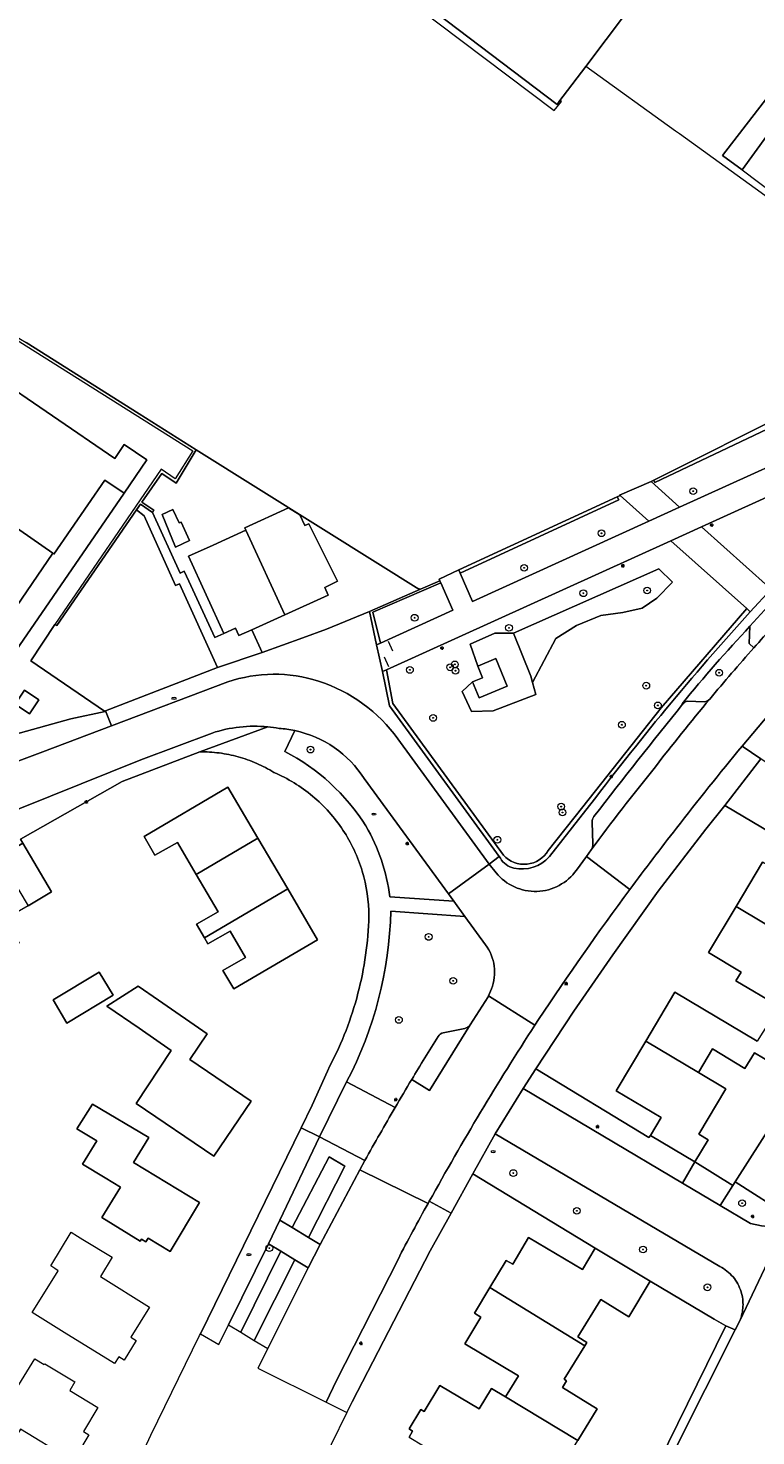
# Model space of a CAD drawing. Header units: metres. Extents: x 187916 to 189411, y 333285 to 334910.
# Tile 35 of 256: x 188089 to 188176, y 334299 to 334466. Entities that reach past the tile are written whole.
import ezdxf
from ezdxf.enums import TextEntityAlignment as Align

# ---------------------------------------------------------------- set-up
doc = ezdxf.new("R2010")
doc.units = ezdxf.units.M
for name, color, linetype, lineweight in [('B-WE-GR-BEPLANTING_CULTUUR_BODEMBEDEKKER-GV', 253, 'Continuous', 15), ('B-WE-GR-BEPLANTING_CULTUUR_HEESTERS-GV', 253, 'Continuous', 15), ('B-WE-GR-BOOM-S', 253, 'Continuous', 15), ('B-WE-GR-HAAG-G', 253, 'GR-HAAG1-SO', 15), ('B-WE-IE-MEUBILAIR-S', 253, 'Continuous', 15), ('B-WE-IE-TERREINAFSCHEIDING_KUNSTMATIG_HEKWERK-G', 253, 'IE-TERREINAFSCHEIDING_KUNSTMATIG-SO', 15), ('B-WE-IE-TERREINAFSCHEIDING_KUNSTMATIG_HEKWERK_RASTER-G', 253, 'IE-TERREINAFSCHEIDING_KUNSTMATIG-SO', 15), ('B-WE-IE-TERREINAFSCHEIDING_KUNSTMATIG_MUUR-G', 253, 'IE-TERREINAFSCHEIDING_KUNSTMATIG-SO', 15), ('B-WE-OG-BEBOUWING-GV', 253, 'Continuous', 15), ('B-WE-OG-TERREIN_BEGROEID-GV', 253, 'Continuous', 15), ('B-WE-OG-TERREIN_ERF-GV', 253, 'Continuous', 15), ('B-WE-VH-GESLOTENVERHARDING-GV', 253, 'Continuous', 15), ('B-WE-VH-GESLOTENVERHARDING_ASFALT-GV', 253, 'Continuous', 15), ('B-WE-VH-OPENVERHARDING_BETONSTRAATSTEEN-GV', 253, 'Continuous', 15), ('B-WE-VH-OPENVERHARDING_STRAATBAKSTEEN-GV', 253, 'Continuous', 15), ('B-WE-VH-OPENVERHARDING_TEGEL-GV', 253, 'Continuous', 15)]:
    doc.layers.add(name, color=color, linetype=linetype, lineweight=lineweight)
doc.styles.add('NLCS-ISO', font='NLCS-ISO.ttf')
doc.linetypes.add('GR-HAAG1-SO', pattern='A,6,[176,NLCS.SHX,S=0.125,R=0,X=0,Y=0],-2', length=8)
doc.linetypes.add('IE-TERREINAFSCHEIDING_KUNSTMATIG-SO', pattern='A,4,[82,NLCS.SHX,S=0.75,R=90,X=0,Y=0],4,-2', length=10)

# ---------------------------------------------------------------- blocks, each defined once
blk = doc.blocks.new('SIE-MEUBILAIR_PAAL_LICHTMAST-SO')
for points in [[(-0.62, 0), (-1, 0)], [(-0.71, 0.71), (-0.44, 0.44)], [(0, 1), (0, 0.62)], [(0.44, 0.44), (0.71, 0.71)], [(1, 0), (0.62, 0)], [(-0.71, -0.71), (-0.44, -0.44)], [(0, -0.62), (0, -1)], [(0.44, -0.44), (0.71, -0.71)]]:
    blk.add_lwpolyline(points)
blk.add_circle((0, 0), 0.5)
blk = doc.blocks.new('SIE-MEUBILAIR_PUT_BRANDKRAAN-SO')
blk.add_ellipse((0, 0), major_axis=(1.25, 0), ratio=0.54)
at = {"style": 'NLCS-ISO'}
blk.add_text('bk', height=0.75, dxfattribs=at).set_placement((0.03, 0), align=Align.MIDDLE_CENTER)
blk = doc.blocks.new('SGR-BOOM_GBKN-SO')
at = {"linetype": 'ByBlock', "lineweight": 18}
h = blk.add_hatch(color=0, dxfattribs=at)
h.dxf.hatch_style = 1
edge = h.paths.add_edge_path()
edge.add_arc((0, 0), 0.25, 0, 360)
at = {"color": 0, "linetype": 'ByBlock', "lineweight": 18}
for radius in [2, 0.25]:
    blk.add_circle((0, 0), radius, dxfattribs=at)
at = {"color": 0, "linetype": 'ByBlock', "lineweight": 18, "style": 'NLCS-ISO'}
blk.add_attdef('SOORT', (2.5, 0), '', height=1.5, dxfattribs=at)
blk = doc.blocks.new('DTM')
at = {"layer": 'B-WE-GR-BEPLANTING_CULTUUR_BODEMBEDEKKER-GV', "ltscale": 0.2, "flags": 128}
blk.add_lwpolyline([(188147.024, 334394.268), (188149.076, 334389.173), (188149.284, 334388.398), (188152.059, 334393.645), (188154.509, 334395.195), (188157.425, 334396.356), (188160.029, 334396.739), (188162.309, 334397.245), (188164.059, 334398.444), (188165.914, 334400.329), (188164.308, 334401.904)], close=True, dxfattribs=at)
at = {"layer": 'B-WE-GR-BEPLANTING_CULTUUR_HEESTERS-GV', "ltscale": 0.2, "flags": 128}
for points in [[(188184.254, 334422.758), (188181.813, 334421.531), (188180.284, 334420.763), (188163.71, 334412.434), (188163.822, 334412.159), (188184.243, 334421.853), (188187.399, 334418.592), (188187.947, 334418.841)], [(188140.705, 334401.411), (188159.528, 334410.092), (188159.365, 334410.452), (188140.547, 334401.773)], [(188135.985, 334399.489), (188129.915, 334396.842), (188130.769, 334392.866), (188131.214, 334393.07), (188130.332, 334396.75), (188138.394, 334400.248), (188138.285, 334400.493)], [(188149.076, 334389.173), (188147.024, 334394.268), (188144.806, 334394.281), (188141.888, 334392.965), (188142.776, 334390.363), (188144.947, 334391.264), (188146.271, 334387.988), (188142.951, 334386.597), (188142.159, 334388.487), (188140.916, 334387.342), (188142.044, 334384.954), (188144.617, 334385.025), (188149.665, 334386.976), (188149.284, 334388.398)], [(188172.464, 334223.375), (188172.468, 334225.478), (188172.127, 334229.182), (188169.813, 334230.41), (188138.744, 334246.903), (188152.027, 334269.07), (188173.369, 334311.518), (188172.254, 334311.987), (188164.309, 334295.793), (188156.384, 334280.11), (188141.272, 334255.496), (188140.992, 334254.813), (188140.881, 334254.859), (188135.039, 334245.343), (188168.646, 334226.842), (188169.358, 334226.45)]]:
    blk.add_lwpolyline(points, close=True, dxfattribs=at)
for points in [[(188175.168, 334396.811), (188174.741, 334397.19), (188164.582, 334385.398), (188155.272, 334373.661), (188151.161, 334368.455)], [(188145.826, 334367.884), (188132.699, 334385.929), (188131.959, 334389.933), (188131.453, 334389.704), (188132.31, 334385.642), (188145.342, 334367.73), (188145.475, 334367.547)], [(188151.291, 334367.737), (188155.637, 334373.229)]]:
    blk.add_lwpolyline(points, dxfattribs=at)
for points in [[(188155.637, 334373.229, -0.0227559), (188175.168, 334396.811)], [(188151.161, 334368.455, -0.5010094), (188145.826, 334367.884)], [(188147.072, 334366.373, 0.2740864), (188151.291, 334367.737)], [(188145.475, 334367.547, 0.2190728), (188147.072, 334366.373)]]:
    blk.add_lwpolyline(points, format="xyb", dxfattribs=at)
at = {"layer": 'B-WE-GR-HAAG-G', "ltscale": 0.2, "flags": 128}
for points in [[(188187.505, 334364.709), (188172.152, 334373.788)], [(188170.872, 334312.789), (188163.283, 334317.318)]]:
    blk.add_lwpolyline(points, dxfattribs=at)
at = {"layer": 'B-WE-IE-TERREINAFSCHEIDING_KUNSTMATIG_HEKWERK-G', "ltscale": 0.2, "flags": 128}
for points in [[(188166.282, 334453.886), (188155.61, 334461.578)], [(188180.193, 334444.769), (188179.727, 334444.194), (188166.74, 334453.555), (188166.282, 334453.886)], [(188132.708, 334392.143), (188132.186, 334393.267)], [(188132.235, 334390.273), (188131.711, 334391.43)], [(188149.689, 334342.541), (188163.114, 334334.367), (188163.301, 334334.619)]]:
    blk.add_lwpolyline(points, dxfattribs=at)
at = {"layer": 'B-WE-IE-TERREINAFSCHEIDING_KUNSTMATIG_HEKWERK_RASTER-G', "ltscale": 0.2, "flags": 128}
blk.add_lwpolyline([(188124.935, 334342.244), (188125.216, 334342.868)], dxfattribs=at)
at = {"layer": 'B-WE-IE-TERREINAFSCHEIDING_KUNSTMATIG_MUUR-G', "ltscale": 0.2, "flags": 128}
for points in [[(188118.751, 334481.337), (188151.853, 334456.326)], [(188151.853, 334456.326), (188152.72, 334457.401), (188152.553, 334457.537)], [(188049.235, 334453.86), (188049.057, 334453.594), (188108.924, 334415.905), (188106.836, 334412.617), (188105.153, 334413.727), (188092.534, 334395.311)], [(188049.235, 334453.86), (188088.462, 334429.185), (188089.115, 334428.774), (188102.564, 334420.314), (188109.344, 334416.049)], [(188174.21, 334449.286), (188180.193, 334444.769), (188181.807, 334446.836), (188201.855, 334432.374)], [(188109.344, 334416.049), (188106.939, 334412.072), (188105.233, 334413.228), (188102.872, 334409.835), (188104.309, 334408.866), (188104.159, 334408.614)], [(188131.243, 334402.344), (188109.344, 334416.049)], [(188104.159, 334408.614), (188102.701, 334409.578), (188102.256, 334408.929)], [(188102.256, 334408.929), (188092.773, 334395.193), (188092.534, 334395.311)], [(188085.472, 334393.817), (188092.295, 334403.761)], [(188135.67, 334399.573), (188135.463, 334399.702), (188131.243, 334402.344)], [(188164.309, 334295.793), (188172.254, 334311.987), (188170.872, 334312.789)]]:
    blk.add_lwpolyline(points, dxfattribs=at)
at = {"layer": 'B-WE-OG-BEBOUWING-GV', "ltscale": 0.2, "flags": 128}
for points in [[(188191.952, 334509.835), (188149.44, 334542.359), (188148.876, 334542.791), (188143.831, 334546.651), (188136.317, 334552.4), (188136.005, 334551.989), (188125.09, 334537.612), (188110.638, 334518.574), (188096.186, 334499.537), (188152.199, 334457.069), (188152.553, 334457.537), (188152.949, 334458.061), (188155.61, 334461.578), (188160.45, 334467.977), (188161.361, 334469.181), (188166.592, 334476.096), (188167.359, 334477.11), (188169.469, 334479.87), (188170.129, 334480.733), (188181.138, 334495.134)], [(188062.605, 334424.419), (188092.295, 334403.761), (188092.435, 334403.664), (188098.466, 334412.455), (188100.757, 334410.897), (188103.467, 334414.842), (188100.787, 334416.672), (188099.659, 334415.02), (188069.986, 334435.287)]]:
    blk.add_lwpolyline(points, dxfattribs=at)
for points in [[(188174.21, 334449.286), (188177.14, 334453.337), (188181.919, 334459.428), (188179.801, 334461.238), (188171.846, 334450.996)], [(188106.563, 334408.964), (188105.272, 334408.374), (188106.871, 334404.487), (188108.554, 334405.256), (188107.544, 334407.466), (188107.298, 334407.354)], [(188122.699, 334407.262), (188122.239, 334407.052), (188121.661, 334408.32), (188120.3, 334409.148), (188115.122, 334406.785), (188115.243, 334406.519), (188119.847, 334396.432), (188125.026, 334398.767), (188124.61, 334399.69), (188126.113, 334400.45)], [(188112.603, 334394.219), (188114, 334394.848), (188114.394, 334393.974), (188115.929, 334394.666), (188119.847, 334396.432), (188115.243, 334406.519), (188111.344, 334404.738), (188108.412, 334403.399)], [(188142.159, 334388.487), (188142.951, 334386.597), (188146.271, 334387.988), (188144.947, 334391.264), (188142.776, 334390.363), (188143.357, 334388.982)], [(188109.337, 334365.619), (188116.655, 334369.924), (188113.105, 334375.961), (188103.139, 334370.119), (188104.435, 334367.909), (188107.108, 334369.425)], [(188085.889, 334367.665), (188089.354, 334361.902), (188092.136, 334363.546), (188088.722, 334369.336)], [(188120.206, 334363.887), (188116.655, 334369.924), (188109.337, 334365.619), (188111.945, 334361.165), (188109.354, 334359.714), (188110.32, 334358.074)], [(188173.467, 334361.815), (188182.819, 334356.21), (188185.393, 334360.503), (188186.084, 334361.655), (188185.782, 334361.836), (188183.638, 334363.122), (188184.178, 334364.022), (188180.962, 334365.951), (188180.319, 334364.879), (188176.631, 334367.091)], [(188110.32, 334358.074), (188110.727, 334357.384), (188113.366, 334358.865), (188115.207, 334355.748), (188112.504, 334354.203), (188113.79, 334352.009), (188123.756, 334357.851), (188120.206, 334363.887)], [(188177.321, 334347.958), (188181.842, 334345.268), (188183.703, 334348.31), (188179.662, 334350.717), (188180.763, 334352.515), (188182.969, 334356.12), (188182.819, 334356.21), (188173.467, 334361.815), (188170.18, 334356.335), (188174.08, 334353.996), (188173.459, 334352.983), (188178.546, 334349.96)], [(188093.978, 334347.96), (188099.466, 334351.26), (188097.813, 334354.009), (188092.325, 334350.709)], [(188104.859, 334350.69), (188102.454, 334352.353), (188098.726, 334349.978), (188102.542, 334347.339), (188106.369, 334344.701), (188102.207, 334338.404), (188111.413, 334332.142), (188115.855, 334338.672), (188108.578, 334343.622), (188110.63, 334346.688)], [(188181.842, 334345.268), (188177.321, 334347.958), (188175.992, 334345.8), (188166.203, 334351.632), (188162.748, 334345.832), (188168.997, 334342.096), (188170.676, 334344.902), (188174.532, 334342.565), (188175.648, 334344.424), (188181.021, 334341.261), (188181.157, 334341.49), (188182.796, 334344.253), (188182.993, 334344.584)], [(188163.301, 334334.619), (188168.593, 334331.487), (188170.146, 334334.112), (188169.056, 334334.768), (188172.261, 334340.154), (188168.997, 334342.096), (188162.748, 334345.832), (188159.228, 334339.921), (188164.589, 334336.731)], [(188098.124, 334324.878), (188102.682, 334322.059), (188102.834, 334322.305), (188103.36, 334321.973), (188103.622, 334322.398), (188106.24, 334320.825), (188109.742, 334326.654), (188101.871, 334331.383), (188103.721, 334334.365), (188097.023, 334338.333), (188095.161, 334335.401), (188097.533, 334333.989), (188095.841, 334331.214), (188098.524, 334329.574), (188100.325, 334328.474)], [(188179.807, 334324.994), (188184.473, 334332.263), (188178.049, 334336.411), (188173.375, 334329.115)], [(188144.234, 334316.57), (188155.503, 334309.639), (188155.747, 334310.033), (188154.688, 334310.694), (188157.416, 334315.125), (188160.738, 334313.055), (188163.283, 334317.318), (188156.731, 334321.229), (188155.224, 334318.697), (188148.823, 334322.498), (188146.934, 334319.317), (188146.16, 334319.777)], [(188144.234, 334316.57), (188142.393, 334313.505), (188143.165, 334313.043), (188141.265, 334309.868), (188147.606, 334306.074), (188146.071, 334303.574), (188154.673, 334298.379), (188156.979, 334302.141), (188156.385, 334302.507), (188152.861, 334304.678), (188153.339, 334305.464), (188153.032, 334305.655), (188155.503, 334309.639)], [(188154.673, 334298.379), (188146.071, 334303.574), (188144.421, 334304.571), (188142.947, 334302.129), (188138.276, 334304.918), (188136.431, 334301.827), (188136.002, 334302.083), (188134.618, 334299.764), (188135.047, 334299.508), (188134.618, 334298.79), (188141.435, 334294.674), (188141.52, 334294.815), (188144.838, 334292.931), (188147.72, 334297.804), (188152.506, 334294.844)]]:
    blk.add_lwpolyline(points, close=True, dxfattribs=at)
at = {"layer": 'B-WE-OG-TERREIN_BEGROEID-GV', "ltscale": 0.2, "flags": 128}
for points in [[(188163.374, 334412.266), (188166.758, 334409.233), (188186.683, 334418.268), (188187.399, 334418.592), (188184.243, 334421.853), (188163.822, 334412.159), (188163.71, 334412.434)], [(188163.102, 334407.57), (188159.698, 334410.605), (188159.365, 334410.452), (188159.528, 334410.092), (188140.705, 334401.411), (188142.17, 334398.034)], [(188142.776, 334390.363), (188141.888, 334392.965), (188144.806, 334394.281), (188147.024, 334394.268), (188164.308, 334401.904), (188165.914, 334400.329), (188164.059, 334398.444), (188162.309, 334397.245), (188160.029, 334396.739), (188157.425, 334396.356), (188154.509, 334395.195), (188152.059, 334393.645), (188149.284, 334388.398), (188149.665, 334386.976), (188144.617, 334385.025), (188142.044, 334384.954), (188140.916, 334387.342), (188142.159, 334388.487), (188143.357, 334388.982)], [(188131.214, 334393.07), (188139.832, 334397), (188138.394, 334400.248), (188130.332, 334396.75)], [(188149.689, 334342.541), (188148.172, 334340.178), (188167.096, 334328.956), (188168.593, 334331.487), (188163.301, 334334.619), (188163.114, 334334.367)], [(188122.665, 334322.506), (188124.054, 334321.671), (188128.789, 334330.534), (188129.371, 334331.623), (188123.977, 334334.458), (188119.274, 334324.543), (188120.735, 334323.665), (188125.124, 334332.064), (188126.992, 334330.98)], [(188120.735, 334323.665), (188122.665, 334322.506), (188126.992, 334330.98), (188125.124, 334332.064)], [(188179.635, 334324.633), (188179.807, 334324.994), (188173.375, 334329.115), (188173.102, 334328.688), (188171.573, 334326.301), (188175.187, 334324.158), (188176.482, 334323.867), (188177.266, 334323.784), (188178.27, 334323.885), (188179.355, 334324.229), (188179.473, 334324.291)], [(188117.93, 334321.735), (188113.15, 334312.124), (188114.628, 334311.236), (188119.398, 334320.853)], [(188119.398, 334320.853), (188114.628, 334311.236), (188116.22, 334310.279), (188121.063, 334319.853)], [(188117.825, 334309.315), (188122.637, 334318.907), (188121.063, 334319.853), (188116.22, 334310.279)]]:
    blk.add_lwpolyline(points, close=True, dxfattribs=at)
for points in [[(188191.312, 334414.42), (188189.672, 334416.118), (188169.366, 334406.902), (188177.327, 334399.79)], [(188174.741, 334397.19), (188165.728, 334405.228), (188131.959, 334389.933), (188132.699, 334385.929), (188145.826, 334367.884)], [(188151.161, 334368.455), (188155.272, 334373.661), (188164.582, 334385.398), (188174.741, 334397.19)], [(188175.584, 334392.528), (188175.028, 334393.049), (188175.109, 334395.082)], [(188167.715, 334386.21), (188169.697, 334386.115)], [(188167.066, 334385.886), (188167.126, 334385.837)], [(188121.035, 334382.704), (188119.844, 334380.218)], [(188132.355, 334362.94), (188139.934, 334362.44), (188139.302, 334363.325), (188129.304, 334376.996)], [(188143.712, 334357.26), (188141.242, 334360.628), (188132.452, 334361.263)], [(188141.875, 334347.754), (188144.01, 334351.061), (188144.069, 334351.204), (188144.406, 334352.011)], [(188138.686, 334346.8), (188141.241, 334347.313)], [(188127.207, 334340.996), (188132.956, 334337.926)], [(188144.833, 334334.817), (188142.211, 334330.075), (188156.731, 334321.229), (188163.283, 334317.318), (188170.872, 334312.789), (188172.254, 334311.987), (188173.369, 334311.518), (188173.908, 334312.589)], [(188171.551, 334319.066), (188144.833, 334334.817)]]:
    blk.add_lwpolyline(points, dxfattribs=at)
for points in [[(188175.109, 334395.082, 0.0175715), (188167.066, 334385.886)], [(188170.358, 334386.45, -0.0071432), (188175.584, 334392.528)], [(188167.126, 334385.837, -0.141253), (188167.715, 334386.21)], [(188169.697, 334386.115, 0.164754), (188170.358, 334386.45)], [(188129.304, 334376.996, 0.2005362), (188121.035, 334382.704)], [(188119.844, 334380.218, -0.1340479), (188129.494, 334371.375)], [(188129.494, 334371.375, -0.0996945), (188132.355, 334362.94)], [(188145.826, 334367.884, 0.5010094), (188151.161, 334368.455)], [(188132.452, 334361.263, -0.1159843), (188127.207, 334340.996)], [(188144.406, 334352.011, 0.2590768), (188143.712, 334357.26)], [(188141.241, 334347.313, 0.1591182), (188141.875, 334347.754)], [(188134.94, 334341.265, -0.0050166), (188138.082, 334346.354)], [(188138.082, 334346.354, -0.251467), (188138.686, 334346.8)], [(188132.956, 334337.926, -0.0033137), (188134.94, 334341.265)], [(188173.115, 334317.811, 0.0989873), (188171.551, 334319.066)], [(188174.072, 334316.049, 0.0990695), (188173.115, 334317.811)], [(188174.293, 334314.305, 0.0865015), (188174.072, 334316.049)], [(188173.908, 334312.589, 0.0869009), (188174.293, 334314.305)]]:
    blk.add_lwpolyline(points, format="xyb", dxfattribs=at)
at = {"layer": 'B-WE-OG-TERREIN_ERF-GV', "ltscale": 0.2, "flags": 128}
for points in [[(188181.138, 334495.134), (188170.129, 334480.733), (188169.469, 334479.87), (188167.359, 334477.11), (188166.592, 334476.096), (188161.361, 334469.181), (188160.45, 334467.977), (188155.61, 334461.578), (188152.949, 334458.061), (188152.553, 334457.537), (188152.199, 334457.069), (188096.186, 334499.537), (188110.638, 334518.574), (188125.09, 334537.612), (188136.005, 334551.989), (188136.317, 334552.4), (188143.831, 334546.651), (188148.876, 334542.791), (188149.44, 334542.359), (188191.952, 334509.835)], [(188053.346, 334476.077), (188050.386, 334472.94), (188045.333, 334467.47), (188038.929, 334460.363), (188044.638, 334456.726), (188048.12, 334454.547), (188049.235, 334453.86), (188088.462, 334429.185), (188089.115, 334428.774), (188102.564, 334420.314), (188109.344, 334416.049), (188131.243, 334402.344), (188135.463, 334399.702), (188135.67, 334399.573), (188135.985, 334399.489), (188138.285, 334400.493), (188138.198, 334400.69), (188140.547, 334401.773), (188159.365, 334410.452), (188159.698, 334410.605), (188159.644, 334410.653), (188163.374, 334412.266), (188163.71, 334412.434), (188180.284, 334420.763)], [(188081.022, 334380.383), (188094.43, 334384.11), (188098.496, 334384.954), (188098.432, 334384.998), (188089.679, 334390.983), (188092.534, 334395.311), (188092.773, 334395.193), (188102.256, 334408.929), (188102.701, 334409.578), (188104.159, 334408.614), (188104.309, 334408.866), (188102.872, 334409.835), (188105.233, 334413.228), (188106.939, 334412.072), (188109.344, 334416.049), (188102.564, 334420.314), (188089.115, 334428.774)], [(188069.986, 334435.287), (188099.659, 334415.02), (188100.787, 334416.672), (188103.467, 334414.842), (188100.757, 334410.897), (188087.888, 334392.159)], [(188085.472, 334393.817), (188092.295, 334403.761), (188062.605, 334424.419)], [(188109.752, 334380.168), (188100.545, 334376.666), (188088.439, 334369.816), (188088.722, 334369.336), (188092.136, 334363.546), (188089.354, 334361.902), (188086.572, 334360.259), (188088.305, 334357.434), (188082.833, 334354.194), (188081.147, 334357.048), (188074.139, 334352.87), (188069.914, 334359.861), (188067.354, 334358.314), (188071.89, 334350.668), (188069.985, 334349.559), (188072.636, 334345.119), (188066.789, 334341.628), (188066.736, 334341.717), (188062.842, 334348.239), (188059.564, 334353.73), (188056.424, 334351.882), (188054.779, 334350.914), (188053.123, 334353.59), (188053.105, 334353.618)], [(188178.546, 334349.96), (188173.459, 334352.983), (188174.08, 334353.996), (188170.18, 334356.335), (188173.467, 334361.815), (188176.631, 334367.091)], [(188187.505, 334364.709), (188172.152, 334373.788), (188169.876, 334371.009), (188164.233, 334363.639), (188158.838, 334356.085), (188154.196, 334349.359), (188149.689, 334342.541), (188163.114, 334334.367), (188163.301, 334334.619), (188164.589, 334336.731), (188159.228, 334339.921), (188162.748, 334345.832), (188166.203, 334351.632), (188175.992, 334345.8)], [(188181.021, 334341.261), (188175.648, 334344.424), (188174.532, 334342.565), (188170.676, 334344.902), (188168.997, 334342.096), (188172.261, 334340.154), (188169.056, 334334.768), (188170.146, 334334.112), (188168.593, 334331.487), (188173.102, 334328.688), (188173.375, 334329.115), (188178.049, 334336.411)], [(188098.391, 334287.056), (188103.93, 334299.007), (188109.715, 334310.84), (188109.828, 334311.071), (188121.796, 334335.5), (188123.117, 334338.197), (188124.935, 334342.244), (188125.216, 334342.868)], [(188164.309, 334295.793), (188172.254, 334311.987), (188170.872, 334312.789), (188163.283, 334317.318), (188160.738, 334313.055), (188157.416, 334315.125), (188154.688, 334310.694), (188155.747, 334310.033), (188155.503, 334309.639), (188153.032, 334305.655), (188153.339, 334305.464), (188152.861, 334304.678), (188156.385, 334302.507), (188156.979, 334302.141), (188154.673, 334298.379)], [(188134.618, 334298.79), (188135.047, 334299.508), (188134.618, 334299.764), (188136.002, 334302.083), (188136.431, 334301.827), (188138.276, 334304.918), (188142.947, 334302.129), (188144.421, 334304.571), (188146.071, 334303.574), (188147.606, 334306.074), (188141.265, 334309.868), (188143.165, 334313.043), (188142.393, 334313.505), (188144.234, 334316.57), (188146.16, 334319.777), (188146.934, 334319.317), (188148.823, 334322.498), (188155.224, 334318.697), (188156.731, 334321.229), (188142.211, 334330.075), (188139.611, 334325.373), (188137.141, 334320.906), (188127.877, 334302.975), (188127.248, 334301.697), (188123.514, 334294.11)]]:
    blk.add_lwpolyline(points, dxfattribs=at)
for points in [[(188181.919, 334459.428), (188177.14, 334453.337), (188174.21, 334449.286), (188171.846, 334450.996), (188179.801, 334461.238)], [(188115.929, 334394.666), (188117.153, 334391.978), (188122.015, 334393.73), (188124.812, 334394.738), (188129.915, 334396.842), (188135.985, 334399.489), (188135.67, 334399.573), (188135.463, 334399.702), (188131.243, 334402.344), (188109.344, 334416.049), (188106.939, 334412.072), (188105.233, 334413.228), (188102.872, 334409.835), (188104.309, 334408.866), (188104.159, 334408.614), (188107.431, 334401.388), (188107.89, 334401.613), (188108.448, 334400.44), (188111.546, 334393.766), (188112.603, 334394.219), (188108.412, 334403.399), (188111.344, 334404.738), (188115.243, 334406.519), (188115.122, 334406.785), (188120.3, 334409.148), (188121.661, 334408.32), (188122.239, 334407.052), (188122.699, 334407.262), (188126.113, 334400.45), (188124.61, 334399.69), (188125.026, 334398.767), (188119.847, 334396.432)], [(188085.472, 334393.817), (188087.888, 334392.159), (188100.757, 334410.897), (188098.466, 334412.455), (188092.435, 334403.664), (188092.295, 334403.761)], [(188102.256, 334408.929), (188103.136, 334408.196), (188106.884, 334399.935), (188107.343, 334400.128), (188111.881, 334390.174), (188117.153, 334391.978), (188115.929, 334394.666), (188114.394, 334393.974), (188114, 334394.848), (188112.603, 334394.219), (188111.546, 334393.766), (188108.448, 334400.44), (188107.89, 334401.613), (188107.431, 334401.388), (188104.159, 334408.614), (188102.701, 334409.578)], [(188111.881, 334390.174), (188107.343, 334400.128), (188106.884, 334399.935), (188103.136, 334408.196), (188102.256, 334408.929), (188092.773, 334395.193), (188092.534, 334395.311), (188089.679, 334390.983), (188098.432, 334384.998), (188098.545, 334385.046)], [(188107.544, 334407.466), (188108.554, 334405.256), (188106.871, 334404.487), (188105.272, 334408.374), (188106.563, 334408.964), (188107.298, 334407.354)], [(188087.824, 334385.843), (188088.935, 334387.509), (188090.619, 334386.354), (188089.509, 334384.688)], [(188172.152, 334373.788), (188187.505, 334364.709), (188187.818, 334364.521), (188190.015, 334368.119), (188189.312, 334369.053), (188188.342, 334370.814), (188187.912, 334371.462), (188187.344, 334371.992), (188176.422, 334379.344)], [(188109.337, 334365.619), (188107.108, 334369.425), (188104.435, 334367.909), (188103.139, 334370.119), (188113.105, 334375.961), (188116.655, 334369.924), (188120.206, 334363.887), (188123.756, 334357.851), (188113.79, 334352.009), (188112.504, 334354.203), (188115.207, 334355.748), (188113.366, 334358.865), (188110.727, 334357.384), (188110.32, 334358.074), (188109.354, 334359.714), (188111.945, 334361.165)], [(188093.978, 334347.96), (188092.325, 334350.709), (188097.813, 334354.009), (188099.466, 334351.26)], [(188108.578, 334343.622), (188115.855, 334338.672), (188111.413, 334332.142), (188102.207, 334338.404), (188106.369, 334344.701), (188102.542, 334347.339), (188098.726, 334349.978), (188102.454, 334352.353), (188104.859, 334350.69), (188110.63, 334346.688)], [(188101.871, 334331.383), (188109.742, 334326.654), (188106.24, 334320.825), (188103.622, 334322.398), (188103.36, 334321.973), (188102.834, 334322.305), (188102.682, 334322.059), (188098.124, 334324.878), (188100.325, 334328.474), (188098.524, 334329.574), (188095.841, 334331.214), (188097.533, 334333.989), (188095.161, 334335.401), (188097.023, 334338.333), (188103.721, 334334.365)], [(188097.958, 334317.861), (188103.795, 334314.239), (188101.578, 334310.661), (188102.215, 334310.265), (188100.763, 334307.93), (188100.126, 334308.326), (188099.625, 334307.519), (188093.646, 334311.229), (188089.839, 334313.591), (188092.918, 334318.553), (188092.525, 334318.828), (188092.051, 334319.114), (188094.472, 334323.125), (188095.209, 334322.672), (188095.878, 334322.267), (188099.346, 334320.161)], [(188083.873, 334302.481), (188085.53, 334305.226), (188087.64, 334303.952), (188090.172, 334308.078), (188091.285, 334307.406), (188091.341, 334307.5), (188094.92, 334305.34), (188094.3, 334304.313), (188097.639, 334302.297), (188095.929, 334299.464), (188096.588, 334299.066), (188095.218, 334296.798), (188094.559, 334297.196), (188094.042, 334296.34), (188088.438, 334299.724), (188087.126, 334297.552), (188082.561, 334300.308)]]:
    blk.add_lwpolyline(points, close=True, dxfattribs=at)
for points in [[(188112.064, 334380.039, 0.0359326), (188109.752, 334380.168)], [(188114.335, 334379.582, 0.0357267), (188112.064, 334380.039)], [(188116.517, 334378.806, 0.0357847), (188114.335, 334379.582)], [(188118.566, 334377.728, 0.0361288), (188116.517, 334378.806)], [(188123.168, 334374.907, 0.0728571), (188118.566, 334377.728)], [(188126.767, 334370.883, 0.0728064), (188123.168, 334374.907)], [(188129.06, 334365.996, 0.0726757), (188126.767, 334370.883)], [(188129.853, 334360.656, 0.0728528), (188129.06, 334365.996)], [(188129.464, 334356.039, 0.0283727), (188129.853, 334360.656)], [(188128.553, 334351.497, 0.0284069), (188129.464, 334356.039)], [(188127.131, 334347.087, 0.0285298), (188128.553, 334351.497)], [(188125.216, 334342.868, 0.0286868), (188127.131, 334347.087)]]:
    blk.add_lwpolyline(points, format="xyb", dxfattribs=at)
at = {"layer": 'B-WE-VH-GESLOTENVERHARDING-GV', "ltscale": 0.2, "flags": 128}
blk.add_lwpolyline([(188090.619, 334386.354), (188088.935, 334387.509), (188087.824, 334385.843), (188089.509, 334384.688)], close=True, dxfattribs=at)
at = {"layer": 'B-WE-VH-GESLOTENVERHARDING_ASFALT-GV', "ltscale": 0.2, "flags": 128}
for points in [[(188177.91, 334395.124, 0.0028581), (188175.584, 334392.528)], [(188174.19, 334380.846, -0.0105717), (188184.509, 334392.77)], [(188175.584, 334392.528, 0.0071432), (188170.358, 334386.45)], [(188170.358, 334386.45, 0.0094762), (188163.732, 334378.201)], [(188166.383, 334371.103, -0.0083184), (188174.19, 334380.846)], [(188163.732, 334378.201, 0.0114526), (188156.276, 334368.555)], [(188160.85, 334363.832, -0.0062391), (188166.383, 334371.103)], [(188154.503, 334366.123, -0.496172), (188144.97, 334365.803)], [(188150.018, 334348.393, -0.0130617), (188160.85, 334363.832)], [(188143.712, 334357.26, -0.2590768), (188144.406, 334352.011)], [(188137.027, 334326.793, -0.0178428), (188149.58, 334347.721)], [(188141.875, 334347.754, -0.1591182), (188141.241, 334347.313)], [(188138.082, 334346.354, 0.0050166), (188134.94, 334341.265)], [(188138.686, 334346.8, 0.251467), (188138.082, 334346.354)], [(188134.94, 334341.265, 0.0033137), (188132.956, 334337.926)], [(188132.956, 334337.926, 0.0061069), (188129.371, 334331.623)], [(188133.308, 334319.897, -0.010989), (188136.892, 334326.549)], [(188171.551, 334319.066, -0.0989873), (188173.115, 334317.811)], [(188173.115, 334317.811, -0.0990695), (188174.072, 334316.049)], [(188174.072, 334316.049, -0.0865015), (188174.293, 334314.305)], [(188174.293, 334314.305, -0.0869009), (188173.908, 334312.589)]]:
    blk.add_lwpolyline(points, format="xyb", dxfattribs=at)
for points in [[(188160.85, 334363.832), (188155.691, 334367.752), (188154.503, 334366.123)], [(188156.276, 334368.555), (188155.691, 334367.752), (188160.85, 334363.832)], [(188144.97, 334365.803), (188144.132, 334366.848), (188139.302, 334363.325), (188139.934, 334362.44), (188141.242, 334360.628), (188143.712, 334357.26)], [(188144.069, 334351.204), (188144.01, 334351.061), (188141.875, 334347.754), (188137.034, 334339.953), (188134.94, 334341.265)], [(188144.406, 334352.011), (188144.069, 334351.204), (188149.58, 334347.721)], [(188149.58, 334347.721), (188144.069, 334351.204)], [(188134.94, 334341.265), (188137.034, 334339.953), (188141.875, 334347.754)], [(188149.58, 334347.721), (188150.018, 334348.393)], [(188141.241, 334347.313), (188138.686, 334346.8)], [(188187.226, 334254.824), (188204.953, 334274.408), (188217.513, 334289.011), (188227.428, 334301.151), (188238.323, 334316.248), (188237.474, 334316.781), (188234.855, 334318.396), (188233.839, 334317.238), (188205.119, 334334.465), (188193.934, 334341.394), (188193.51, 334341.657), (188180.692, 334325.097), (188180.141, 334324.645), (188179.473, 334324.291), (188173.908, 334312.589), (188173.369, 334311.518), (188152.027, 334269.07), (188138.744, 334246.903), (188169.813, 334230.41), (188172.127, 334229.182), (188174.304, 334228.026), (188184.032, 334249.954)], [(188167.096, 334328.956), (188148.172, 334340.178), (188144.833, 334334.817), (188171.551, 334319.066)], [(188129.371, 334331.623), (188128.789, 334330.534), (188136.892, 334326.549), (188137.027, 334326.793)], [(188136.892, 334326.549), (188128.789, 334330.534), (188124.054, 334321.671), (188122.637, 334318.907)], [(188173.908, 334312.589), (188179.473, 334324.291), (188179.355, 334324.229), (188178.27, 334323.885), (188177.266, 334323.784), (188176.482, 334323.867), (188175.187, 334324.158), (188171.573, 334326.301), (188167.096, 334328.956)], [(188122.637, 334318.907), (188117.825, 334309.315), (188116.663, 334306.98), (188124.764, 334302.937), (188126.004, 334305.497), (188133.308, 334319.897)]]:
    blk.add_lwpolyline(points, dxfattribs=at)
at = {"layer": 'B-WE-VH-OPENVERHARDING_BETONSTRAATSTEEN-GV', "ltscale": 0.2, "flags": 128}
for points in [[(188159.698, 334410.605), (188163.102, 334407.57), (188166.758, 334409.233), (188163.374, 334412.266), (188159.644, 334410.653)], [(188177.327, 334399.79), (188169.366, 334406.902), (188165.728, 334405.228), (188174.741, 334397.19), (188175.168, 334396.811), (188177.653, 334399.499)]]:
    blk.add_lwpolyline(points, close=True, dxfattribs=at)
for points in [[(188181.935, 334399.598), (188181.303, 334400.155), (188179.462, 334399.836), (188175.109, 334395.082)], [(188175.109, 334395.082), (188175.028, 334393.049), (188175.584, 334392.528)], [(188113.082, 334388.472), (188099.26, 334383.247), (188091.115, 334380.168), (188083.588, 334377.376)], [(188169.697, 334386.115), (188167.715, 334386.21)], [(188070.809, 334366.424), (188077.606, 334369.148), (188102.773, 334379.234), (188111.215, 334382.407)], [(188139.302, 334363.325), (188144.132, 334366.848), (188133.305, 334381.707)], [(188129.304, 334376.996), (188139.302, 334363.325)], [(188156.375, 334371.816), (188156.444, 334369.234)]]:
    blk.add_lwpolyline(points, dxfattribs=at)
for points in [[(188175.584, 334392.528, -0.0028581), (188177.91, 334395.124)], [(188123.867, 334388.557, 0.1623545), (188113.082, 334388.472)], [(188133.305, 334381.707, 0.1614697), (188123.867, 334388.557)], [(188163.732, 334378.201, -0.0094762), (188170.358, 334386.45)], [(188167.715, 334386.21, 0.141253), (188167.126, 334385.837)], [(188170.358, 334386.45, -0.164754), (188169.697, 334386.115)], [(188167.126, 334385.837, 0.0061158), (188156.588, 334372.487)], [(188111.215, 334382.407, -0.1034498), (188117.833, 334383.145)], [(188117.833, 334383.145, -0.0213865), (188119.189, 334382.958)], [(188119.189, 334382.958, -0.0356739), (188121.035, 334382.704)], [(188121.035, 334382.704, -0.2005362), (188129.304, 334376.996)], [(188156.276, 334368.555, -0.0114526), (188163.732, 334378.201)], [(188156.588, 334372.487, 0.1976882), (188156.375, 334371.816)], [(188156.444, 334369.234, -0.1855068), (188156.276, 334368.555)]]:
    blk.add_lwpolyline(points, format="xyb", dxfattribs=at)
at = {"layer": 'B-WE-VH-OPENVERHARDING_STRAATBAKSTEEN-GV', "ltscale": 0.2, "flags": 128}
blk.add_lwpolyline([(188173.102, 334328.688), (188168.593, 334331.487), (188167.096, 334328.956), (188171.573, 334326.301)], close=True, dxfattribs=at)
at = {"layer": 'B-WE-VH-OPENVERHARDING_TEGEL-GV', "ltscale": 0.2, "flags": 128}
for points in [[(188195.714, 334413.841), (188189.589, 334420.326), (188186.403, 334423.699), (188184.576, 334422.899), (188184.254, 334422.758), (188187.947, 334418.841), (188187.399, 334418.592), (188186.683, 334418.268), (188166.758, 334409.233), (188163.102, 334407.57), (188142.17, 334398.034), (188140.705, 334401.411), (188140.547, 334401.773), (188138.198, 334400.69), (188138.285, 334400.493), (188138.394, 334400.248), (188139.832, 334397), (188131.214, 334393.07), (188130.769, 334392.866), (188131.453, 334389.704), (188131.959, 334389.933), (188165.728, 334405.228)], [(188165.728, 334405.228), (188169.366, 334406.902), (188189.672, 334416.118), (188190.23, 334416.371), (188190.301, 334416.404), (188192.051, 334414.541), (188192.601, 334413.473), (188193.969, 334412.079)], [(188175.109, 334395.082), (188179.462, 334399.836)], [(188177.653, 334399.499), (188175.168, 334396.811)], [(188132.31, 334385.642), (188131.453, 334389.704), (188130.769, 334392.866), (188129.915, 334396.842), (188124.812, 334394.738), (188122.015, 334393.73), (188117.153, 334391.978), (188111.881, 334390.174), (188098.545, 334385.046), (188099.26, 334383.247), (188113.082, 334388.472)], [(188083.588, 334377.376), (188091.115, 334380.168), (188099.26, 334383.247), (188098.545, 334385.046), (188098.432, 334384.998), (188098.496, 334384.954), (188094.43, 334384.11), (188081.022, 334380.383)], [(188133.305, 334381.707), (188144.132, 334366.848), (188145.342, 334367.73), (188132.31, 334385.642)], [(188167.126, 334385.837), (188167.066, 334385.886)], [(188052.59, 334354.812), (188053.273, 334353.734), (188053.105, 334353.618), (188053.123, 334353.59), (188054.779, 334350.914), (188056.424, 334351.882), (188059.564, 334353.73), (188067.354, 334358.314), (188069.914, 334359.861), (188076.742, 334363.948), (188077.488, 334362.712), (188077.795, 334362.893), (188083.055, 334365.994), (188085.889, 334367.665), (188088.722, 334369.336), (188088.439, 334369.816), (188100.545, 334376.666), (188109.752, 334380.168), (188117.833, 334383.145)], [(188117.833, 334383.145), (188109.752, 334380.168)], [(188119.844, 334380.218), (188121.035, 334382.704)], [(188111.215, 334382.407), (188102.773, 334379.234), (188077.606, 334369.148)], [(188142.211, 334330.075), (188144.833, 334334.817), (188148.172, 334340.178), (188149.689, 334342.541), (188154.196, 334349.359), (188158.838, 334356.085), (188164.233, 334363.639), (188169.876, 334371.009), (188172.152, 334373.788), (188176.422, 334379.344), (188174.19, 334380.846)], [(188174.19, 334380.846), (188176.422, 334379.344)], [(188155.637, 334373.229), (188151.291, 334367.737)], [(188156.444, 334369.234), (188156.375, 334371.816)], [(188145.475, 334367.547), (188145.342, 334367.73), (188144.132, 334366.848), (188144.97, 334365.803)], [(188154.503, 334366.123), (188155.691, 334367.752)], [(188155.691, 334367.752), (188156.276, 334368.555)], [(188132.452, 334361.263), (188141.242, 334360.628), (188139.934, 334362.44), (188132.355, 334362.94)], [(188150.018, 334348.393), (188149.58, 334347.721)], [(188125.216, 334342.868), (188124.935, 334342.244), (188123.117, 334338.197), (188121.796, 334335.5), (188123.977, 334334.458), (188127.207, 334340.996)], [(188127.207, 334340.996), (188123.977, 334334.458), (188129.371, 334331.623)], [(188132.956, 334337.926), (188127.207, 334340.996)], [(188137.027, 334326.793), (188139.611, 334325.373), (188142.211, 334330.075)], [(188133.308, 334319.897), (188126.004, 334305.497), (188124.764, 334302.937), (188127.248, 334301.697), (188127.877, 334302.975), (188137.141, 334320.906), (188139.611, 334325.373), (188137.027, 334326.793), (188136.892, 334326.549)]]:
    blk.add_lwpolyline(points, dxfattribs=at)
for points in [[(188175.168, 334396.811, 0.0227559), (188155.637, 334373.229)], [(188167.066, 334385.886, -0.0175715), (188175.109, 334395.082)], [(188184.509, 334392.77, 0.0105717), (188174.19, 334380.846)], [(188113.082, 334388.472, -0.1623545), (188123.867, 334388.557)], [(188123.867, 334388.557, -0.1614697), (188133.305, 334381.707)], [(188156.588, 334372.487, -0.0061158), (188167.126, 334385.837)], [(188117.833, 334383.145, 0.1034498), (188111.215, 334382.407)], [(188119.189, 334382.958, 0.0213865), (188117.833, 334383.145)], [(188121.035, 334382.704, 0.0356739), (188119.189, 334382.958)], [(188109.752, 334380.168, -0.0359326), (188112.064, 334380.039)], [(188112.064, 334380.039, -0.0357267), (188114.335, 334379.582)], [(188114.335, 334379.582, -0.0357847), (188116.517, 334378.806)], [(188129.494, 334371.375, 0.1340479), (188119.844, 334380.218)], [(188174.19, 334380.846, 0.0083184), (188166.383, 334371.103)], [(188116.517, 334378.806, -0.0361288), (188118.566, 334377.728)], [(188118.566, 334377.728, -0.0728571), (188123.168, 334374.907)], [(188123.168, 334374.907, -0.0728064), (188126.767, 334370.883)], [(188132.355, 334362.94, 0.0996945), (188129.494, 334371.375)], [(188156.375, 334371.816, -0.1976882), (188156.588, 334372.487)], [(188166.383, 334371.103, 0.0062391), (188160.85, 334363.832)], [(188126.767, 334370.883, -0.0726757), (188129.06, 334365.996)], [(188151.291, 334367.737, -0.2740864), (188147.072, 334366.373)], [(188156.276, 334368.555, 0.1855068), (188156.444, 334369.234)], [(188129.06, 334365.996, -0.0728528), (188129.853, 334360.656)], [(188144.97, 334365.803, 0.496172), (188154.503, 334366.123)], [(188147.072, 334366.373, -0.2190728), (188145.475, 334367.547)], [(188160.85, 334363.832, 0.0130617), (188150.018, 334348.393)], [(188127.207, 334340.996, 0.1159843), (188132.452, 334361.263)], [(188129.853, 334360.656, -0.0283727), (188129.464, 334356.039)], [(188129.464, 334356.039, -0.0284069), (188128.553, 334351.497)], [(188128.553, 334351.497, -0.0285298), (188127.131, 334347.087)], [(188149.58, 334347.721, 0.0178428), (188137.027, 334326.793)], [(188127.131, 334347.087, -0.0286868), (188125.216, 334342.868)], [(188129.371, 334331.623, -0.0061069), (188132.956, 334337.926)], [(188136.892, 334326.549, 0.010989), (188133.308, 334319.897)]]:
    blk.add_lwpolyline(points, format="xyb", dxfattribs=at)
for points in [[(188117.93, 334321.735), (188119.274, 334324.543), (188123.977, 334334.458), (188121.796, 334335.5), (188109.828, 334311.071), (188112.001, 334309.781), (188113.15, 334312.124)], [(188119.274, 334324.543), (188117.93, 334321.735), (188119.398, 334320.853), (188121.063, 334319.853), (188122.637, 334318.907), (188124.054, 334321.671), (188122.665, 334322.506), (188120.735, 334323.665)]]:
    blk.add_lwpolyline(points, close=True, dxfattribs=at)
at = {"layer": 'B-WE-GR-BOOM-S', "xscale": 0.2, "yscale": 0.2, "zscale": 0.2}
for p in [(188168.388, 334411.135), (188157.483, 334406.132), (188148.3, 334402.024), (188162.916, 334399.329), (188155.33, 334399.009), (188135.285, 334396.1), (188146.494, 334394.906), (188134.724, 334389.905), (188139.512, 334390.215), (188140.053, 334390.563), (188140.138, 334389.809), (188171.46, 334389.571), (188162.803, 334388.035), (188164.19, 334385.692), (188137.472, 334384.204), (188159.911, 334383.392), (188122.904, 334380.44), (188152.686, 334373.671), (188152.855, 334372.978), (188145.113, 334369.736), (188136.949, 334358.196), (188139.875, 334352.985), (188133.417, 334348.338), (188147.01, 334330.15), (188154.56, 334325.66), (188174.19, 334326.57), (188118.02, 334321.23), (188162.42, 334321.07), (188170.07, 334316.58)]:
    blk.add_blockref('SGR-BOOM_GBKN-SO', p, dxfattribs=at)
at = {"layer": 'B-WE-IE-MEUBILAIR-S', "xscale": 0.2, "yscale": 0.2, "zscale": 0.2}
for name, p in [('SIE-MEUBILAIR_PAAL_LICHTMAST-SO', (188170.575, 334407.11)), ('SIE-MEUBILAIR_PAAL_LICHTMAST-SO', (188160.022, 334402.268)), ('SIE-MEUBILAIR_PAAL_LICHTMAST-SO', (188138.537, 334392.504)), ('SIE-MEUBILAIR_PUT_BRANDKRAAN-SO', (188106.699, 334386.532)), ('SIE-MEUBILAIR_PAAL_LICHTMAST-SO', (188158.646, 334377.23)), ('SIE-MEUBILAIR_PAAL_LICHTMAST-SO', (188096.277, 334374.238)), ('SIE-MEUBILAIR_PUT_BRANDKRAAN-SO', (188130.443, 334372.77)), ('SIE-MEUBILAIR_PAAL_LICHTMAST-SO', (188134.411, 334369.284)), ('SIE-MEUBILAIR_PAAL_LICHTMAST-SO', (188153.29, 334352.65)), ('SIE-MEUBILAIR_PAAL_LICHTMAST-SO', (188133.04, 334338.87)), ('SIE-MEUBILAIR_PAAL_LICHTMAST-SO', (188157.011, 334335.665)), ('SIE-MEUBILAIR_PUT_BRANDKRAAN-SO', (188144.613, 334332.674)), ('SIE-MEUBILAIR_PAAL_LICHTMAST-SO', (188175.437, 334325.006)), ('SIE-MEUBILAIR_PUT_BRANDKRAAN-SO', (188115.587, 334320.46)), ('SIE-MEUBILAIR_PAAL_LICHTMAST-SO', (188128.902, 334309.924))]:
    blk.add_blockref(name, p, dxfattribs=at)

msp = doc.modelspace()

# ---------------------------------------------------------------- block references
msp.add_blockref('DTM', (0, 0))

doc.saveas('drawing.dxf')
